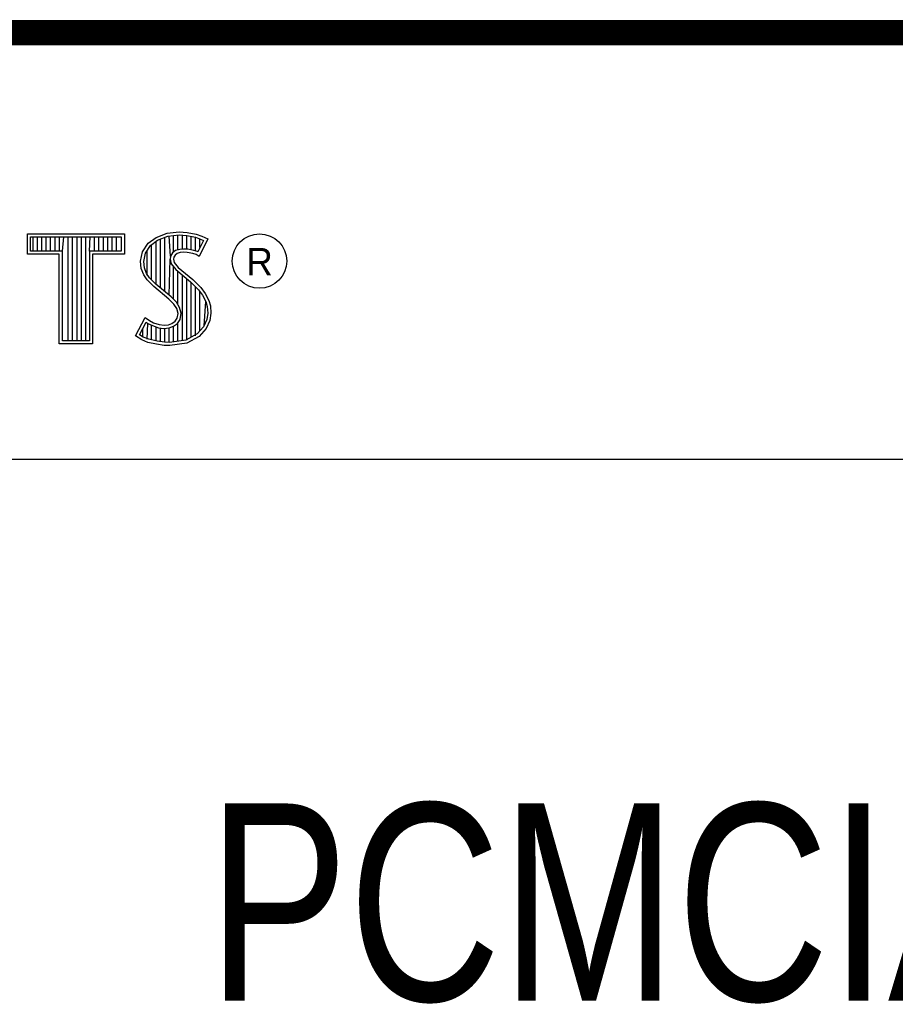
# Model space of a CAD drawing. Header units: inches. Extents: x 0.2 to 16.8, y 0.1 to 10.8.
# Tile 8 of 10: x 14.2 to 14.9, y 1.2 to 2. Entities that reach past the tile are written whole.
import ezdxf

# ---------------------------------------------------------------- set-up
doc = ezdxf.new("R2010")
doc.units = ezdxf.units.IN
doc.header["$LTSCALE"] = 0.935
doc.header["$MEASUREMENT"] = 0
doc.layers.get('0').update_dxf_attribs({"linetype": 'CONTINUOUS'})
doc.styles.get("Standard").update_dxf_attribs({"font": 'txt', "width": 0.8})

msp = doc.modelspace()

# ---------------------------------------------------------------- linework, layer by layer
at = {"color": 2, "linetype": 'CONTINUOUS'}
for p, q in [((13.06524, 1.96953), (16.74504, 1.96953)), ((14.22365, 1.81126), (14.30046, 1.81126)), ((14.22365, 1.79499), (14.22365, 1.81126)), ((14.22618, 1.80873), (14.29793, 1.80873)), ((14.22618, 1.79752), (14.22618, 1.80873)), ((14.22819, 1.79752), (14.22819, 1.80873)), ((14.23167, 1.79752), (14.23167, 1.80873)), ((14.23514, 1.79752), (14.23514, 1.80873)), ((14.23862, 1.79752), (14.23862, 1.80873)), ((14.24209, 1.79752), (14.24209, 1.80873)), ((14.24557, 1.79752), (14.24557, 1.80873)), ((14.24904, 1.79752), (14.24904, 1.80873)), ((14.25137, 1.79752), (14.25252, 1.80873)), ((14.25599, 1.72656), (14.25599, 1.80873)), ((14.25947, 1.72656), (14.25947, 1.80873)), ((14.26295, 1.72656), (14.26295, 1.80873)), ((14.26642, 1.72656), (14.26642, 1.80873)), ((14.2699, 1.72656), (14.2699, 1.80873)), ((14.27274, 1.79752), (14.27337, 1.80873)), ((14.27685, 1.79752), (14.27685, 1.80873)), ((14.28032, 1.79752), (14.28032, 1.80873)), ((14.2838, 1.79752), (14.2838, 1.80873)), ((14.28727, 1.79752), (14.28727, 1.80873)), ((14.29075, 1.79752), (14.29075, 1.80873)), ((14.29422, 1.79752), (14.29422, 1.80873)), ((14.29793, 1.80873), (14.29793, 1.79752)), ((14.30046, 1.81126), (14.30046, 1.79499)), ((14.3194, 1.80385), (14.32555, 1.80834)), ((14.32555, 1.80834), (14.33424, 1.81179)), ((14.32678, 1.80611), (14.33486, 1.80932)), ((14.33245, 1.76552), (14.33245, 1.80836)), ((14.33424, 1.81179), (14.34384, 1.81284)), ((14.33486, 1.80932), (14.34389, 1.81031)), ((14.33704, 1.7936), (14.33593, 1.80943)), ((14.33941, 1.7967), (14.33941, 1.80981)), ((14.34288, 1.79844), (14.34288, 1.81019)), ((14.34384, 1.81284), (14.35029, 1.81239)), ((14.34389, 1.81031), (14.34994, 1.80988)), ((14.34636, 1.79907), (14.34636, 1.81013)), ((14.34983, 1.79906), (14.34983, 1.80989)), ((14.34994, 1.80988), (14.35666, 1.80845)), ((14.35029, 1.81239), (14.35734, 1.81089)), ((14.35331, 1.79848), (14.35331, 1.80917)), ((14.35666, 1.80845), (14.36074, 1.80705)), ((14.35678, 1.79763), (14.35678, 1.80841)), ((14.35734, 1.81089), (14.36169, 1.80939)), ((14.36169, 1.80939), (14.36649, 1.80715)), ((14.31475, 1.79695), (14.3194, 1.80385)), ((14.31713, 1.79596), (14.32125, 1.80207)), ((14.32125, 1.80207), (14.32678, 1.80611)), ((14.32203, 1.77481), (14.32203, 1.80264)), ((14.3255, 1.77133), (14.3255, 1.80518)), ((14.32898, 1.76843), (14.32898, 1.80699)), ((14.36307, 1.80596), (14.35857, 1.79697)), ((14.36649, 1.80715), (14.35959, 1.79335)), ((14.36026, 1.80033), (14.36026, 1.80721)), ((14.36074, 1.80705), (14.36307, 1.80596)), ((14.24884, 1.79499), (14.22365, 1.79499)), ((14.25137, 1.79752), (14.22618, 1.79752)), ((14.24884, 1.72404), (14.24884, 1.79499)), ((14.25137, 1.72656), (14.25137, 1.79752)), ((14.29793, 1.79752), (14.27274, 1.79752)), ((14.27274, 1.79752), (14.27274, 1.72656)), ((14.30046, 1.79499), (14.27527, 1.79499)), ((14.27527, 1.79499), (14.27527, 1.72404)), ((14.31325, 1.78946), (14.31475, 1.79695)), ((14.3158, 1.78934), (14.31713, 1.79596)), ((14.31855, 1.77853), (14.31855, 1.79807)), ((14.33704, 1.7936), (14.33679, 1.7911)), ((14.33867, 1.79617), (14.33704, 1.7936)), ((14.34106, 1.7979), (14.33867, 1.79617)), ((14.33949, 1.79275), (14.33934, 1.79125)), ((14.34054, 1.7944), (14.33949, 1.79275)), ((14.34219, 1.7956), (14.34054, 1.7944)), ((14.34424, 1.79884), (14.34106, 1.7979)), ((14.34474, 1.79635), (14.34219, 1.7956)), ((14.34737, 1.79919), (14.34424, 1.79884)), ((14.34744, 1.79665), (14.34474, 1.79635)), ((14.35061, 1.79902), (14.34737, 1.79919)), ((14.35029, 1.7965), (14.34744, 1.79665)), ((14.35479, 1.7956), (14.35029, 1.7965)), ((14.35542, 1.79805), (14.35061, 1.79902)), ((14.35719, 1.79485), (14.35479, 1.7956)), ((14.35826, 1.79717), (14.35542, 1.79805)), ((14.35959, 1.79335), (14.35719, 1.79485)), ((14.35857, 1.79697), (14.35826, 1.79717)), ((14.31385, 1.78376), (14.31325, 1.78946)), ((14.31633, 1.78435), (14.3158, 1.78934)), ((14.33593, 1.76261), (14.33679, 1.7911)), ((14.33679, 1.7911), (14.33761, 1.78743)), ((14.33761, 1.78743), (14.34129, 1.78287)), ((14.33934, 1.79125), (14.33994, 1.78856)), ((14.33941, 1.75939), (14.33941, 1.7852)), ((14.33994, 1.78856), (14.34309, 1.78466)), ((14.3158, 1.77866), (14.31385, 1.78376)), ((14.3185, 1.77476), (14.3158, 1.77866)), ((14.31805, 1.77985), (14.31633, 1.78435)), ((14.32044, 1.77639), (14.31805, 1.77985)), ((14.34129, 1.78287), (14.35294, 1.77319)), ((14.34288, 1.75517), (14.34288, 1.78155)), ((14.34309, 1.78466), (14.35464, 1.77506)), ((14.34636, 1.72661), (14.34636, 1.77866)), ((14.32375, 1.76952), (14.3185, 1.77476)), ((14.32545, 1.77138), (14.32044, 1.77639)), ((14.33574, 1.75947), (14.32375, 1.76952)), ((14.33745, 1.76134), (14.32545, 1.77138)), ((14.34983, 1.72707), (14.34983, 1.77577)), ((14.35294, 1.77319), (14.35598, 1.77015)), ((14.35331, 1.7293), (14.35331, 1.77282)), ((14.35464, 1.77506), (14.35779, 1.77192)), ((14.35598, 1.77015), (14.35902, 1.76697)), ((14.35678, 1.7306), (14.35678, 1.76931)), ((14.35779, 1.77192), (14.36094, 1.76862)), ((14.35902, 1.76697), (14.36239, 1.76262)), ((14.36026, 1.73444), (14.36026, 1.76537)), ((14.36094, 1.76862), (14.36454, 1.76397)), ((14.36239, 1.76262), (14.36489, 1.75763)), ((14.36454, 1.76397), (14.36724, 1.75857)), ((14.33964, 1.75557), (14.33574, 1.75947)), ((14.34163, 1.75716), (14.33745, 1.76134)), ((14.34189, 1.75198), (14.33964, 1.75557)), ((14.34423, 1.75301), (14.34163, 1.75716)), ((14.36373, 1.73828), (14.36489, 1.75763)), ((14.36489, 1.75763), (14.36609, 1.75375)), ((14.36609, 1.75375), (14.3665, 1.74848)), ((14.36724, 1.75857), (14.36859, 1.75423)), ((14.36859, 1.75423), (14.36904, 1.74838)), ((14.34294, 1.74823), (14.34189, 1.75198)), ((14.34219, 1.74448), (14.34294, 1.74823)), ((14.34554, 1.74833), (14.34423, 1.75301)), ((14.34458, 1.74353), (14.34554, 1.74833)), ((14.3665, 1.74848), (14.3657, 1.7434)), ((14.36904, 1.74838), (14.36814, 1.74268)), ((14.3092, 1.73054), (14.317, 1.74493)), ((14.31252, 1.73136), (14.31784, 1.74119)), ((14.317, 1.74493), (14.3203, 1.74253)), ((14.31784, 1.74119), (14.31898, 1.74036)), ((14.31855, 1.72796), (14.31898, 1.74036)), ((14.31898, 1.74036), (14.32261, 1.73855)), ((14.3203, 1.74253), (14.3236, 1.74088)), ((14.32203, 1.72722), (14.32203, 1.73875)), ((14.32261, 1.73855), (14.32738, 1.7369)), ((14.3236, 1.74088), (14.32795, 1.73938)), ((14.32795, 1.73938), (14.33185, 1.73893)), ((14.33185, 1.73893), (14.33544, 1.73923)), ((14.33544, 1.73923), (14.33814, 1.74028)), ((14.33814, 1.74028), (14.34069, 1.74208)), ((14.33935, 1.73804), (14.34257, 1.74031)), ((14.33941, 1.7257), (14.33941, 1.73806)), ((14.34069, 1.74208), (14.34219, 1.74448)), ((14.34257, 1.74031), (14.34458, 1.74353)), ((14.34288, 1.72615), (14.34288, 1.74053)), ((14.3657, 1.7434), (14.36314, 1.73763)), ((14.36814, 1.74268), (14.36529, 1.73624)), ((14.31415, 1.72724), (14.3092, 1.73054)), ((14.31534, 1.72949), (14.31252, 1.73136)), ((14.31508, 1.72959), (14.31508, 1.73608)), ((14.3255, 1.72642), (14.3255, 1.73755)), ((14.32738, 1.7369), (14.3318, 1.73639)), ((14.32898, 1.7259), (14.32898, 1.73672)), ((14.3318, 1.73639), (14.33602, 1.73675)), ((14.33245, 1.72538), (14.33245, 1.73632)), ((14.33593, 1.72524), (14.33593, 1.73671)), ((14.33602, 1.73675), (14.33935, 1.73804)), ((14.35799, 1.73194), (14.34918, 1.72698)), ((14.36314, 1.73763), (14.35799, 1.73194)), ((14.36529, 1.73624), (14.35959, 1.72994)), ((14.27527, 1.72404), (14.24884, 1.72404)), ((14.27274, 1.72656), (14.25137, 1.72656)), ((14.31895, 1.72529), (14.31415, 1.72724)), ((14.31969, 1.72772), (14.31534, 1.72949)), ((14.326, 1.72379), (14.31895, 1.72529)), ((14.32645, 1.72628), (14.31969, 1.72772)), ((14.332, 1.72289), (14.326, 1.72379)), ((14.33223, 1.72541), (14.32645, 1.72628)), ((14.33634, 1.72274), (14.332, 1.72289)), ((14.33622, 1.72528), (14.33223, 1.72541)), ((14.34918, 1.72698), (14.33622, 1.72528)), ((14.34999, 1.72454), (14.33634, 1.72274)), ((14.35959, 1.72994), (14.34999, 1.72454)), ((13.06532, 1.63288), (16.75003, 1.63288))]:
    msp.add_line(p, q, dxfattribs=at)
at = {"color": 7, "linetype": 'CONTINUOUS', "const_width": 0.02}
msp.add_lwpolyline([(11.47181, 1.97017), (16.75, 1.97072)], dxfattribs=at)
at = {"color": 2, "linetype": 'CONTINUOUS'}
msp.add_circle((14.40744, 1.78964), 0.02154, dxfattribs=at)

# ---------------------------------------------------------------- texts
msp.add_text('R', height=0.02174, dxfattribs=at).set_placement((14.39705, 1.77824))
at = {"color": 7, "linetype": 'CONTINUOUS', "insert": (14.90514, 1.36034), "char_height": 0.15625, "width": 1.375, "attachment_point": 2}
msp.add_mtext('PCMCIA-4050\\P ', dxfattribs=at)

doc.saveas('drawing.dxf')
